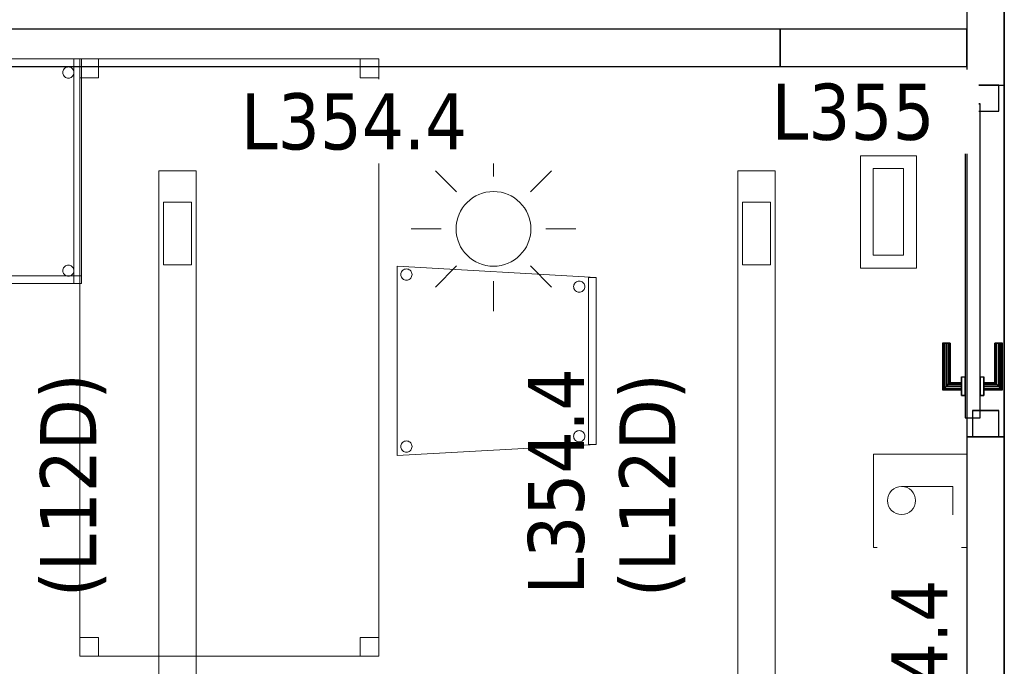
# Model space of a CAD drawing. Header units: metres. Extents: x 397.7 to 427.5, y 12.7 to 28.4.
# Tile 4 of 147: x 401.8 to 404.4, y 18.1 to 19.9. Entities that reach past the tile are written whole.
import ezdxf

# ---------------------------------------------------------------- set-up
doc = ezdxf.new("R2010")
doc.units = ezdxf.units.M
doc.layers.add('01_CARPINTERIA', color=5, linetype='Continuous', lineweight=25, true_color=0x0000ff)
for name, color, linetype, lineweight in [('02_MOBILIARIO', 7, 'Continuous', 18), ('A-DETL-____-MBND', 7, 'Continuous', 18), ('A-DETL-GENF-OTLN', 7, 'Continuous', 18), ('A-GENM-____-OTLN', 7, 'Continuous', 18), ('A-WALL-____-MCUT', 7, 'Continuous', 25), ('A-WALL-____-OTLN', 7, 'Continuous', 25), ('E-ELEC-FIXT-IDEN', 7, 'Continuous', 30), ('E-LITE-____-IDEN', 7, 'Continuous', 30), ('E-LITE-EQPM-IDEN', 7, 'Continuous', 30)]:
    doc.layers.add(name, color=color, linetype=linetype, lineweight=lineweight)
doc.styles.add('Tahoma_4', font='tahoma.ttf', dxfattribs={"height": 0.15})

# ---------------------------------------------------------------- blocks, each defined once
blk = doc.blocks.new('Family - Evans P3-156252-06_ENLLUMENAT_P3')
at = {"layer": 'A-WALL-____-MCUT', "color": 253, "true_color": 0xaaaaaa}
for p, q in [((4.2077, 0.1), (0.0198, 0.1)), ((4.2077, 0), (4.2077, 0.1)), ((0, 0), (4.2077, 0))]:
    blk.add_line(p, q, dxfattribs=at)
at = {"layer": 'A-WALL-____-OTLN', "color": 253, "true_color": 0xaaaaaa}
for p, q in [((4.2077, 0.1), (0.0198, 0.1)), ((4.2077, 0), (4.2077, 0.1)), ((0, 0), (4.2077, 0))]:
    blk.add_line(p, q, dxfattribs=at)
at = {"layer": 'A-WALL-____-OTLN', "color": 253, "lineweight": 18, "true_color": 0xaaaaaa}
blk.add_line((0, 0), (4.2077, 0), dxfattribs=at)
blk = doc.blocks.new('Family - Evans P3-156268-06_ENLLUMENAT_P3')
at = {"layer": 'A-WALL-____-MCUT', "color": 253, "true_color": 0xaaaaaa}
for p, q in [((0.5, 0.1), (0, 0.1)), ((0, 0.1), (0, 0)), ((0.5, 0), (0.5, 0.1)), ((0, 0), (0.5, 0))]:
    blk.add_line(p, q, dxfattribs=at)
at = {"layer": 'A-WALL-____-OTLN', "color": 253, "true_color": 0xaaaaaa}
for p, q in [((0.5, 0.1), (0, 0.1)), ((0, 0.1), (0, 0)), ((0.5, 0), (0.5, 0.1)), ((0, 0), (0.5, 0))]:
    blk.add_line(p, q, dxfattribs=at)
at = {"layer": 'A-WALL-____-OTLN', "color": 253, "lineweight": 18, "true_color": 0xaaaaaa}
blk.add_line((0, 0), (0.5, 0), dxfattribs=at)
blk = doc.blocks.new('Family - Taula 100X60_P3-156294-06_ENLLUMENAT_P3')
at = {"layer": 'A-DETL-____-MBND', "color": 253, "true_color": 0xaaaaaa}
for p, q in [((0, 0.62), (0.02, 0.62)), ((0.02, 0.62), (0, 0.62)), ((0, 0.02), (0, 0.62)), ((0, 0.62), (0, 0.02)), ((0, 0.62), (0, 0.02)), ((0, 0.02), (0, 0.62)), ((1, 0.62), (0, 0.62)), ((0, 0.62), (1, 0.62)), ((0, 0.62), (0.98, 0.62)), ((0, 0.6), (0, 0.62)), ((0, 0.6), (0, 0.62)), ((0.98, 0.62), (0, 0.62)), ((0, 0.04), (0, 0.62)), ((0, 0.62), (1, 0.62)), ((1, 0.62), (0, 0.62)), ((0, 0.62), (0, 0.04)), ((0, 0.62), (0, 0.02)), ((0, 0.02), (0, 0.62)), ((1, 0.62), (0, 0.62)), ((0, 0.62), (1, 0.62)), ((0.02, 0.62), (0.02, 0.02)), ((0.02, 0.02), (0.02, 0.62)), ((0.47, 0.62), (0.49, 0.62)), ((0.49, 0.62), (0.47, 0.62)), ((0.47, 0.02), (0.47, 0.62)), ((0.47, 0.62), (0.47, 0.02)), ((0.47, 0.62), (0.49, 0.62)), ((0.49, 0.62), (0.47, 0.62)), ((0.47, 0.04), (0.47, 0.62)), ((0.47, 0.62), (0.47, 0.04)), ((0.49, 0.62), (0.49, 0.02)), ((0.49, 0.02), (0.49, 0.62)), ((0.49, 0.62), (0.49, 0.04)), ((0.49, 0.04), (0.49, 0.62)), ((0.98, 0.62), (1, 0.62)), ((1, 0.62), (0.98, 0.62)), ((0.98, 0.02), (0.98, 0.62)), ((0.98, 0.62), (0.98, 0.02)), ((0.98, 0.62), (0.98, 0.6)), ((0.98, 0.6), (0.98, 0.62)), ((1, 0.02), (1, 0.62)), ((1, 0.62), (1, 0.02)), ((1, 0.62), (1, 0.02)), ((1, 0.02), (1, 0.62)), ((1, 0.62), (1, 0.04)), ((1, 0.04), (1, 0.62)), ((1, 0.02), (1, 0.62)), ((1, 0.62), (1, 0.02)), ((0.98, 0.6), (0, 0.6)), ((0, 0.6), (0.98, 0.6)), ((0.0204, 0.585), (0.0206, 0.5876)), ((0.0206, 0.5876), (0.0204, 0.585)), ((0.0206, 0.5824), (0.0204, 0.585)), ((0.0204, 0.585), (0.0206, 0.5824)), ((0.0206, 0.5876), (0.0213, 0.5901)), ((0.0213, 0.5901), (0.0206, 0.5876)), ((0.0213, 0.5799), (0.0206, 0.5824)), ((0.0206, 0.5824), (0.0213, 0.5799)), ((0.0213, 0.5901), (0.0224, 0.5925)), ((0.0224, 0.5925), (0.0213, 0.5901)), ((0.0224, 0.5776), (0.0213, 0.5799)), ((0.0213, 0.5799), (0.0224, 0.5776)), ((0.0224, 0.5925), (0.0238, 0.5946)), ((0.0238, 0.5946), (0.0224, 0.5925)), ((0.0238, 0.5946), (0.0257, 0.5965)), ((0.0257, 0.5965), (0.0238, 0.5946)), ((0.0257, 0.5965), (0.0278, 0.598)), ((0.0278, 0.598), (0.0257, 0.5965)), ((0.0278, 0.598), (0.0302, 0.5991)), ((0.0302, 0.5991), (0.0278, 0.598)), ((0.0302, 0.5991), (0.0327, 0.5997)), ((0.0327, 0.5997), (0.0302, 0.5991)), ((0.0327, 0.5997), (0.0353, 0.6)), ((0.0353, 0.6), (0.0327, 0.5997)), ((0.0353, 0.6), (0.0379, 0.5997)), ((0.0379, 0.5997), (0.0353, 0.6)), ((0.0379, 0.5997), (0.0404, 0.5991)), ((0.0404, 0.5991), (0.0379, 0.5997)), ((0.0404, 0.5991), (0.0428, 0.598)), ((0.0428, 0.598), (0.0404, 0.5991)), ((0.0428, 0.598), (0.0449, 0.5965)), ((0.0449, 0.5965), (0.0428, 0.598)), ((0.0449, 0.5965), (0.0467, 0.5946)), ((0.0467, 0.5946), (0.0449, 0.5965)), ((0.0467, 0.5946), (0.0482, 0.5925)), ((0.0482, 0.5925), (0.0467, 0.5946)), ((0.0482, 0.5925), (0.0493, 0.5901)), ((0.0493, 0.5901), (0.0482, 0.5925)), ((0.0493, 0.5799), (0.0482, 0.5776)), ((0.0482, 0.5776), (0.0493, 0.5799)), ((0.0493, 0.5901), (0.05, 0.5876)), ((0.05, 0.5876), (0.0493, 0.5901)), ((0.05, 0.5824), (0.0493, 0.5799)), ((0.0493, 0.5799), (0.05, 0.5824)), ((0.05, 0.5876), (0.0502, 0.585)), ((0.0502, 0.585), (0.05, 0.5876)), ((0.0502, 0.585), (0.05, 0.5824)), ((0.05, 0.5824), (0.0502, 0.585)), ((0.9501, 0.5838), (0.9503, 0.5864)), ((0.9503, 0.5864), (0.9501, 0.5838)), ((0.9503, 0.5812), (0.9501, 0.5838)), ((0.9501, 0.5838), (0.9503, 0.5812)), ((0.9503, 0.5864), (0.951, 0.5889)), ((0.951, 0.5889), (0.9503, 0.5864)), ((0.951, 0.5787), (0.9503, 0.5812)), ((0.9503, 0.5812), (0.951, 0.5787)), ((0.951, 0.5889), (0.9521, 0.5913)), ((0.9521, 0.5913), (0.951, 0.5889)), ((0.9521, 0.5913), (0.9536, 0.5934)), ((0.9536, 0.5934), (0.9521, 0.5913)), ((0.9536, 0.5934), (0.9554, 0.5953)), ((0.9554, 0.5953), (0.9536, 0.5934)), ((0.9554, 0.5953), (0.9575, 0.5968)), ((0.9575, 0.5968), (0.9554, 0.5953)), ((0.9575, 0.5968), (0.9599, 0.5979)), ((0.9599, 0.5979), (0.9575, 0.5968)), ((0.9599, 0.5979), (0.9624, 0.5985)), ((0.9624, 0.5985), (0.9599, 0.5979)), ((0.9624, 0.5985), (0.965, 0.5988)), ((0.965, 0.5988), (0.9624, 0.5985)), ((0.965, 0.5988), (0.9676, 0.5985)), ((0.9676, 0.5985), (0.965, 0.5988)), ((0.9676, 0.5985), (0.9701, 0.5979)), ((0.9701, 0.5979), (0.9676, 0.5985)), ((0.9701, 0.5979), (0.9725, 0.5968)), ((0.9725, 0.5968), (0.9701, 0.5979)), ((0.9725, 0.5968), (0.9746, 0.5953)), ((0.9746, 0.5953), (0.9725, 0.5968)), ((0.9746, 0.5953), (0.9764, 0.5934)), ((0.9764, 0.5934), (0.9746, 0.5953)), ((0.9764, 0.5934), (0.9779, 0.5913)), ((0.9779, 0.5913), (0.9764, 0.5934)), ((0.9779, 0.5913), (0.979, 0.5889)), ((0.979, 0.5889), (0.9779, 0.5913)), ((0.979, 0.5889), (0.9797, 0.5864)), ((0.9797, 0.5864), (0.979, 0.5889)), ((0.9797, 0.5812), (0.979, 0.5787)), ((0.979, 0.5787), (0.9797, 0.5812)), ((0.9797, 0.5864), (0.9799, 0.5838)), ((0.9799, 0.5838), (0.9797, 0.5864)), ((0.9799, 0.5838), (0.9797, 0.5812)), ((0.9797, 0.5812), (0.9799, 0.5838)), ((0.0238, 0.5754), (0.0224, 0.5776)), ((0.0224, 0.5776), (0.0238, 0.5754)), ((0.0257, 0.5736), (0.0238, 0.5754)), ((0.0238, 0.5754), (0.0257, 0.5736)), ((0.0278, 0.5721), (0.0257, 0.5736)), ((0.0257, 0.5736), (0.0278, 0.5721)), ((0.0302, 0.571), (0.0278, 0.5721)), ((0.0278, 0.5721), (0.0302, 0.571)), ((0.0327, 0.5703), (0.0302, 0.571)), ((0.0302, 0.571), (0.0327, 0.5703)), ((0.0353, 0.5701), (0.0327, 0.5703)), ((0.0327, 0.5703), (0.0353, 0.5701)), ((0.0379, 0.5703), (0.0353, 0.5701)), ((0.0353, 0.5701), (0.0379, 0.5703)), ((0.0404, 0.571), (0.0379, 0.5703)), ((0.0379, 0.5703), (0.0404, 0.571)), ((0.0428, 0.5721), (0.0404, 0.571)), ((0.0404, 0.571), (0.0428, 0.5721)), ((0.0449, 0.5736), (0.0428, 0.5721)), ((0.0428, 0.5721), (0.0449, 0.5736)), ((0.0467, 0.5754), (0.0449, 0.5736)), ((0.0449, 0.5736), (0.0467, 0.5754)), ((0.0482, 0.5776), (0.0467, 0.5754)), ((0.0467, 0.5754), (0.0482, 0.5776)), ((0.9521, 0.5764), (0.951, 0.5787)), ((0.951, 0.5787), (0.9521, 0.5764)), ((0.9536, 0.5742), (0.9521, 0.5764)), ((0.9521, 0.5764), (0.9536, 0.5742)), ((0.9554, 0.5724), (0.9536, 0.5742)), ((0.9536, 0.5742), (0.9554, 0.5724)), ((0.9575, 0.5709), (0.9554, 0.5724)), ((0.9554, 0.5724), (0.9575, 0.5709)), ((0.9599, 0.5698), (0.9575, 0.5709)), ((0.9575, 0.5709), (0.9599, 0.5698)), ((0.9624, 0.5691), (0.9599, 0.5698)), ((0.9599, 0.5698), (0.9624, 0.5691)), ((0.965, 0.5689), (0.9624, 0.5691)), ((0.9624, 0.5691), (0.965, 0.5689)), ((0.9676, 0.5691), (0.965, 0.5689)), ((0.965, 0.5689), (0.9676, 0.5691)), ((0.9701, 0.5698), (0.9676, 0.5691)), ((0.9676, 0.5691), (0.9701, 0.5698)), ((0.9725, 0.5709), (0.9701, 0.5698)), ((0.9701, 0.5698), (0.9725, 0.5709)), ((0.9746, 0.5724), (0.9725, 0.5709)), ((0.9725, 0.5709), (0.9746, 0.5724)), ((0.9764, 0.5742), (0.9746, 0.5724)), ((0.9746, 0.5724), (0.9764, 0.5742)), ((0.9779, 0.5764), (0.9764, 0.5742)), ((0.9764, 0.5742), (0.9779, 0.5764)), ((0.979, 0.5787), (0.9779, 0.5764)), ((0.9779, 0.5764), (0.979, 0.5787)), ((0.02, 0.055), (0.0202, 0.0576)), ((0.0202, 0.0576), (0.02, 0.055)), ((0.0202, 0.0524), (0.02, 0.055)), ((0.02, 0.055), (0.0202, 0.0524)), ((0.0202, 0.0576), (0.0209, 0.0601)), ((0.0209, 0.0601), (0.0202, 0.0576)), ((0.0209, 0.0601), (0.022, 0.0625)), ((0.022, 0.0625), (0.0209, 0.0601)), ((0.022, 0.0625), (0.0235, 0.0646)), ((0.0235, 0.0646), (0.022, 0.0625)), ((0.0235, 0.0646), (0.0254, 0.0664)), ((0.0254, 0.0664), (0.0235, 0.0646)), ((0.0254, 0.0664), (0.0275, 0.0679)), ((0.0275, 0.0679), (0.0254, 0.0664)), ((0.0275, 0.0679), (0.0298, 0.069)), ((0.0298, 0.069), (0.0275, 0.0679)), ((0.0298, 0.069), (0.0324, 0.0697)), ((0.0324, 0.0697), (0.0298, 0.069)), ((0.0324, 0.0697), (0.035, 0.0699)), ((0.035, 0.0699), (0.0324, 0.0697)), ((0.035, 0.0699), (0.0375, 0.0697)), ((0.0375, 0.0697), (0.035, 0.0699)), ((0.0375, 0.0697), (0.0401, 0.069)), ((0.0401, 0.069), (0.0375, 0.0697)), ((0.0401, 0.069), (0.0424, 0.0679)), ((0.0424, 0.0679), (0.0401, 0.069)), ((0.0424, 0.0679), (0.0446, 0.0664)), ((0.0446, 0.0664), (0.0424, 0.0679)), ((0.0446, 0.0664), (0.0464, 0.0646)), ((0.0464, 0.0646), (0.0446, 0.0664)), ((0.0464, 0.0646), (0.0479, 0.0625)), ((0.0479, 0.0625), (0.0464, 0.0646)), ((0.0479, 0.0625), (0.049, 0.0601)), ((0.049, 0.0601), (0.0479, 0.0625)), ((0.049, 0.0601), (0.0497, 0.0576)), ((0.0497, 0.0576), (0.049, 0.0601)), ((0.0497, 0.0576), (0.0499, 0.055)), ((0.0499, 0.055), (0.0497, 0.0576)), ((0.0499, 0.055), (0.0497, 0.0524)), ((0.0497, 0.0524), (0.0499, 0.055)), ((0.9501, 0.0538), (0.9503, 0.0564)), ((0.9503, 0.0564), (0.9501, 0.0538)), ((0.9503, 0.0512), (0.9501, 0.0538)), ((0.9501, 0.0538), (0.9503, 0.0512)), ((0.9503, 0.0564), (0.951, 0.0589)), ((0.951, 0.0589), (0.9503, 0.0564)), ((0.951, 0.0589), (0.9521, 0.0613)), ((0.9521, 0.0613), (0.951, 0.0589)), ((0.9521, 0.0613), (0.9536, 0.0634)), ((0.9536, 0.0634), (0.9521, 0.0613)), ((0.9536, 0.0634), (0.9554, 0.0653)), ((0.9554, 0.0653), (0.9536, 0.0634)), ((0.9554, 0.0653), (0.9575, 0.0668)), ((0.9575, 0.0668), (0.9554, 0.0653)), ((0.9575, 0.0668), (0.9599, 0.0679)), ((0.9599, 0.0679), (0.9575, 0.0668)), ((0.9599, 0.0679), (0.9624, 0.0685)), ((0.9624, 0.0685), (0.9599, 0.0679)), ((0.9624, 0.0685), (0.965, 0.0688)), ((0.965, 0.0688), (0.9624, 0.0685)), ((0.965, 0.0688), (0.9676, 0.0685)), ((0.9676, 0.0685), (0.965, 0.0688)), ((0.9676, 0.0685), (0.9701, 0.0679)), ((0.9701, 0.0679), (0.9676, 0.0685)), ((0.9701, 0.0679), (0.9725, 0.0668)), ((0.9725, 0.0668), (0.9701, 0.0679)), ((0.9725, 0.0668), (0.9746, 0.0653)), ((0.9746, 0.0653), (0.9725, 0.0668)), ((0.9746, 0.0653), (0.9764, 0.0634)), ((0.9764, 0.0634), (0.9746, 0.0653)), ((0.9764, 0.0634), (0.9779, 0.0613)), ((0.9779, 0.0613), (0.9764, 0.0634)), ((0.9779, 0.0613), (0.979, 0.0589)), ((0.979, 0.0589), (0.9779, 0.0613)), ((0.979, 0.0589), (0.9797, 0.0564)), ((0.9797, 0.0564), (0.979, 0.0589)), ((0.9797, 0.0564), (0.9799, 0.0538)), ((0.9799, 0.0538), (0.9797, 0.0564)), ((0.9799, 0.0538), (0.9797, 0.0512)), ((0.9797, 0.0512), (0.9799, 0.0538)), ((0, 0.04), (0.49, 0.04)), ((0, 0.02), (0, 0.04)), ((0, 0.02), (0, 0.04)), ((0.49, 0.04), (0, 0.04)), ((1, 0.04), (0, 0.04)), ((0, 0.04), (1, 0.04)), ((0.0209, 0.0499), (0.0202, 0.0524)), ((0.0202, 0.0524), (0.0209, 0.0499)), ((0.022, 0.0475), (0.0209, 0.0499)), ((0.0209, 0.0499), (0.022, 0.0475)), ((0.0235, 0.0454), (0.022, 0.0475)), ((0.022, 0.0475), (0.0235, 0.0454)), ((0.0254, 0.0436), (0.0235, 0.0454)), ((0.0235, 0.0454), (0.0254, 0.0436)), ((0.0275, 0.0421), (0.0254, 0.0436)), ((0.0254, 0.0436), (0.0275, 0.0421)), ((0.0298, 0.041), (0.0275, 0.0421)), ((0.0275, 0.0421), (0.0298, 0.041)), ((0.0324, 0.0403), (0.0298, 0.041)), ((0.0298, 0.041), (0.0324, 0.0403)), ((0.035, 0.0401), (0.0324, 0.0403)), ((0.0324, 0.0403), (0.035, 0.0401)), ((0.0375, 0.0403), (0.035, 0.0401)), ((0.035, 0.0401), (0.0375, 0.0403)), ((0.0401, 0.041), (0.0375, 0.0403)), ((0.0375, 0.0403), (0.0401, 0.041)), ((0.0424, 0.0421), (0.0401, 0.041)), ((0.0401, 0.041), (0.0424, 0.0421)), ((0.0446, 0.0436), (0.0424, 0.0421)), ((0.0424, 0.0421), (0.0446, 0.0436)), ((0.0464, 0.0454), (0.0446, 0.0436)), ((0.0446, 0.0436), (0.0464, 0.0454)), ((0.0479, 0.0475), (0.0464, 0.0454)), ((0.0464, 0.0454), (0.0479, 0.0475)), ((0.049, 0.0499), (0.0479, 0.0475)), ((0.0479, 0.0475), (0.049, 0.0499)), ((0.0497, 0.0524), (0.049, 0.0499)), ((0.049, 0.0499), (0.0497, 0.0524)), ((0.49, 0.04), (0.47, 0.04)), ((0.49, 0.04), (0.47, 0.04)), ((0.49, 0.04), (0.49, 0.02)), ((0.49, 0.02), (0.49, 0.04)), ((0.951, 0.0487), (0.9503, 0.0512)), ((0.9503, 0.0512), (0.951, 0.0487)), ((0.9521, 0.0464), (0.951, 0.0487)), ((0.951, 0.0487), (0.9521, 0.0464)), ((0.9536, 0.0442), (0.9521, 0.0464)), ((0.9521, 0.0464), (0.9536, 0.0442)), ((0.9554, 0.0424), (0.9536, 0.0442)), ((0.9536, 0.0442), (0.9554, 0.0424)), ((0.9575, 0.0409), (0.9554, 0.0424)), ((0.9554, 0.0424), (0.9575, 0.0409)), ((0.9599, 0.0398), (0.9575, 0.0409)), ((0.9575, 0.0409), (0.9599, 0.0398)), ((0.9624, 0.0391), (0.9599, 0.0398)), ((0.9599, 0.0398), (0.9624, 0.0391)), ((0.965, 0.0389), (0.9624, 0.0391)), ((0.9624, 0.0391), (0.965, 0.0389)), ((0.9676, 0.0391), (0.965, 0.0389)), ((0.965, 0.0389), (0.9676, 0.0391)), ((0.9701, 0.0398), (0.9676, 0.0391)), ((0.9676, 0.0391), (0.9701, 0.0398)), ((0.9725, 0.0409), (0.9701, 0.0398)), ((0.9701, 0.0398), (0.9725, 0.0409)), ((0.9746, 0.0424), (0.9725, 0.0409)), ((0.9725, 0.0409), (0.9746, 0.0424)), ((0.9764, 0.0442), (0.9746, 0.0424)), ((0.9746, 0.0424), (0.9764, 0.0442)), ((0.9779, 0.0464), (0.9764, 0.0442)), ((0.9764, 0.0442), (0.9779, 0.0464)), ((0.979, 0.0487), (0.9779, 0.0464)), ((0.9779, 0.0464), (0.979, 0.0487)), ((0.9797, 0.0512), (0.979, 0.0487)), ((0.979, 0.0487), (0.9797, 0.0512)), ((0.02, 0.02), (0, 0.02)), ((0.02, 0.02), (0, 0.02)), ((0, 0.02), (1, 0.02)), ((1, 0.02), (0, 0.02)), ((0.49, 0.02), (0, 0.02)), ((0, 0.02), (0.49, 0.02)), ((0, 0.02), (1, 0.02)), ((1, 0.02), (0, 0.02)), ((0.3744, 0), (0.3744, 0.02)), ((0.3744, 0.02), (0.3944, 0.02)), ((0.3944, 0.02), (0.3744, 0.02)), ((0.3744, 0.02), (0.3744, 0)), ((0.3944, 0), (0.3744, 0)), ((0.3744, 0), (0.3944, 0)), ((0.3944, 0.02), (0.3944, 0)), ((0.3944, 0), (0.3944, 0.02)), ((0.49, 0.02), (0.47, 0.02)), ((0.49, 0.02), (0.47, 0.02)), ((1, 0.02), (0.98, 0.02)), ((1, 0.02), (0.98, 0.02))]:
    blk.add_line(p, q, dxfattribs=at)
blk = doc.blocks.new('Family - Mampara P3-156372-06_ENLLUMENAT_P3')
at = {"layer": 'A-WALL-____-MCUT', "color": 253, "true_color": 0xaaaaaa}
for p, q in [((3.7285, 0.1), (3.5285, 0.1)), ((3.7285, 0), (3.7285, 0.1)), ((4.6685, 0.1), (4.6685, 0)), ((6.1554, 0.1), (4.6685, 0.1)), ((3.5285, 0), (3.7285, 0)), ((4.6685, 0), (6.1554, 0))]:
    blk.add_line(p, q, dxfattribs=at)
at = {"layer": 'A-WALL-____-OTLN', "color": 253, "true_color": 0xaaaaaa}
for p, q in [((0.8932, 0.1), (6.1554, 0.1)), ((3.7285, 0), (3.7285, 0.1)), ((4.6685, 0.1), (3.7285, 0.1)), ((4.6685, 0), (4.6685, 0.1)), ((0.8932, 0), (6.1554, 0)), ((3.7285, 0), (4.6685, 0))]:
    blk.add_line(p, q, dxfattribs=at)
at = {"layer": 'A-WALL-____-OTLN', "color": 253, "lineweight": 18, "true_color": 0xaaaaaa}
blk.add_line((0, 0), (6.1554, 0), dxfattribs=at)
blk = doc.blocks.new('Family - Vano porta P3-156376-06_ENLLUMENAT_P3')
at = {"layer": 'A-GENM-____-OTLN', "color": 253, "true_color": 0xaaaaaa}
for p, q in [((404.417, 19.6932), (404.317, 19.6932)), ((404.317, 19.6932), (404.317, 18.7532)), ((404.417, 19.6932), (404.317, 19.6932)), ((404.317, 18.7532), (404.317, 19.6932)), ((404.417, 18.7532), (404.417, 19.6932)), ((404.417, 19.6932), (404.417, 18.7532)), ((404.317, 18.7532), (404.417, 18.7532)), ((404.417, 18.7532), (404.317, 18.7532))]:
    blk.add_line(p, q, dxfattribs=at)
blk = doc.blocks.new('Family - Cadira confident_P3-156411-06_ENLLUMENAT_P3')
at = {"layer": 'A-DETL-____-MBND', "color": 253, "true_color": 0xaaaaaa}
for p, q in [((0, 0.5065), (0.5326, 0.4765)), ((0, 0), (0, 0.5065)), ((0.5326, 0.4765), (0, 0.5065)), ((0, 0.5065), (0, 0)), ((0.0102, 0.4842), (0.0104, 0.4868)), ((0.0104, 0.4868), (0.0102, 0.4842)), ((0.0104, 0.4816), (0.0102, 0.4842)), ((0.0102, 0.4842), (0.0104, 0.4816)), ((0.0104, 0.4868), (0.0111, 0.4893)), ((0.0111, 0.4893), (0.0104, 0.4868)), ((0.0111, 0.4791), (0.0104, 0.4816)), ((0.0104, 0.4816), (0.0111, 0.4791)), ((0.0111, 0.4893), (0.0122, 0.4917)), ((0.0122, 0.4917), (0.0111, 0.4893)), ((0.0122, 0.4768), (0.0111, 0.4791)), ((0.0111, 0.4791), (0.0122, 0.4768)), ((0.0122, 0.4917), (0.0137, 0.4938)), ((0.0137, 0.4938), (0.0122, 0.4917)), ((0.0136, 0.4746), (0.0122, 0.4768)), ((0.0122, 0.4768), (0.0136, 0.4746)), ((0.0155, 0.4728), (0.0136, 0.4746)), ((0.0136, 0.4746), (0.0155, 0.4728)), ((0.0137, 0.4938), (0.0155, 0.4957)), ((0.0155, 0.4957), (0.0137, 0.4938)), ((0.0155, 0.4957), (0.0176, 0.4972)), ((0.0176, 0.4972), (0.0155, 0.4957)), ((0.0176, 0.4972), (0.02, 0.4983)), ((0.02, 0.4983), (0.0176, 0.4972)), ((0.02, 0.4983), (0.0225, 0.4989)), ((0.0225, 0.4989), (0.02, 0.4983)), ((0.0225, 0.4989), (0.0251, 0.4992)), ((0.0251, 0.4992), (0.0225, 0.4989)), ((0.0251, 0.4992), (0.0277, 0.4989)), ((0.0277, 0.4989), (0.0251, 0.4992)), ((0.0277, 0.4989), (0.0302, 0.4983)), ((0.0302, 0.4983), (0.0277, 0.4989)), ((0.0302, 0.4983), (0.0326, 0.4972)), ((0.0326, 0.4972), (0.0302, 0.4983)), ((0.0326, 0.4972), (0.0347, 0.4957)), ((0.0347, 0.4957), (0.0326, 0.4972)), ((0.0347, 0.4957), (0.0365, 0.4938)), ((0.0365, 0.4938), (0.0347, 0.4957)), ((0.0365, 0.4746), (0.0347, 0.4728)), ((0.0347, 0.4728), (0.0365, 0.4746)), ((0.0365, 0.4938), (0.038, 0.4917)), ((0.038, 0.4917), (0.0365, 0.4938)), ((0.038, 0.4767), (0.0365, 0.4746)), ((0.0365, 0.4746), (0.038, 0.4767)), ((0.038, 0.4917), (0.0391, 0.4893)), ((0.0391, 0.4893), (0.038, 0.4917)), ((0.0391, 0.4791), (0.038, 0.4767)), ((0.038, 0.4767), (0.0391, 0.4791)), ((0.0391, 0.4893), (0.0398, 0.4868)), ((0.0398, 0.4868), (0.0391, 0.4893)), ((0.0398, 0.4816), (0.0391, 0.4791)), ((0.0391, 0.4791), (0.0398, 0.4816)), ((0.0398, 0.4868), (0.04, 0.4842)), ((0.04, 0.4842), (0.0398, 0.4868)), ((0.04, 0.4842), (0.0398, 0.4816)), ((0.0398, 0.4816), (0.04, 0.4842)), ((0.5126, 0.03), (0.5126, 0.4765)), ((0.5126, 0.4765), (0.5326, 0.4765)), ((0.5126, 0.4765), (0.5126, 0.03)), ((0.5326, 0.4765), (0.5126, 0.4765)), ((0.5326, 0.4765), (0.5326, 0.03)), ((0.5326, 0.03), (0.5326, 0.4765)), ((0.5326, 0.4765), (0.5326, 0.03)), ((0.5326, 0.03), (0.5326, 0.4765)), ((0.0176, 0.4713), (0.0155, 0.4728)), ((0.0155, 0.4728), (0.0176, 0.4713)), ((0.02, 0.4702), (0.0176, 0.4713)), ((0.0176, 0.4713), (0.02, 0.4702)), ((0.0225, 0.4695), (0.02, 0.4702)), ((0.02, 0.4702), (0.0225, 0.4695)), ((0.0251, 0.4693), (0.0225, 0.4695)), ((0.0225, 0.4695), (0.0251, 0.4693)), ((0.0277, 0.4695), (0.0251, 0.4693)), ((0.0251, 0.4693), (0.0277, 0.4695)), ((0.0302, 0.4702), (0.0277, 0.4695)), ((0.0277, 0.4695), (0.0302, 0.4702)), ((0.0326, 0.4713), (0.0302, 0.4702)), ((0.0302, 0.4702), (0.0326, 0.4713)), ((0.0347, 0.4728), (0.0326, 0.4713)), ((0.0326, 0.4713), (0.0347, 0.4728)), ((0.4726, 0.4519), (0.4728, 0.4545)), ((0.4728, 0.4545), (0.4726, 0.4519)), ((0.4728, 0.4493), (0.4726, 0.4519)), ((0.4726, 0.4519), (0.4728, 0.4493)), ((0.4728, 0.4545), (0.4735, 0.457)), ((0.4735, 0.457), (0.4728, 0.4545)), ((0.4735, 0.4468), (0.4728, 0.4493)), ((0.4728, 0.4493), (0.4735, 0.4468)), ((0.4735, 0.457), (0.4746, 0.4593)), ((0.4746, 0.4593), (0.4735, 0.457)), ((0.4746, 0.4593), (0.4761, 0.4615)), ((0.4761, 0.4615), (0.4746, 0.4593)), ((0.4761, 0.4615), (0.4779, 0.4633)), ((0.4779, 0.4633), (0.4761, 0.4615)), ((0.4779, 0.4633), (0.48, 0.4648)), ((0.48, 0.4648), (0.4779, 0.4633)), ((0.48, 0.4648), (0.4824, 0.4659)), ((0.4824, 0.4659), (0.48, 0.4648)), ((0.4824, 0.4659), (0.4849, 0.4666)), ((0.4849, 0.4666), (0.4824, 0.4659)), ((0.4849, 0.4666), (0.4875, 0.4668)), ((0.4875, 0.4668), (0.4849, 0.4666)), ((0.4875, 0.4668), (0.4901, 0.4666)), ((0.4901, 0.4666), (0.4875, 0.4668)), ((0.4901, 0.4666), (0.4926, 0.4659)), ((0.4926, 0.4659), (0.4901, 0.4666)), ((0.4926, 0.4659), (0.495, 0.4648)), ((0.495, 0.4648), (0.4926, 0.4659)), ((0.495, 0.4648), (0.4971, 0.4633)), ((0.4971, 0.4633), (0.495, 0.4648)), ((0.4971, 0.4633), (0.499, 0.4615)), ((0.499, 0.4615), (0.4971, 0.4633)), ((0.499, 0.4615), (0.5004, 0.4593)), ((0.5004, 0.4593), (0.499, 0.4615)), ((0.5004, 0.4593), (0.5015, 0.457)), ((0.5015, 0.457), (0.5004, 0.4593)), ((0.5015, 0.457), (0.5022, 0.4544)), ((0.5022, 0.4544), (0.5015, 0.457)), ((0.5022, 0.4493), (0.5015, 0.4467)), ((0.5015, 0.4467), (0.5022, 0.4493)), ((0.5022, 0.4544), (0.5024, 0.4519)), ((0.5024, 0.4519), (0.5022, 0.4544)), ((0.5024, 0.4519), (0.5022, 0.4493)), ((0.5022, 0.4493), (0.5024, 0.4519)), ((0.4746, 0.4444), (0.4735, 0.4468)), ((0.4735, 0.4468), (0.4746, 0.4444)), ((0.4761, 0.4423), (0.4746, 0.4444)), ((0.4746, 0.4444), (0.4761, 0.4423)), ((0.4779, 0.4404), (0.4761, 0.4423)), ((0.4761, 0.4423), (0.4779, 0.4404)), ((0.48, 0.4389), (0.4779, 0.4404)), ((0.4779, 0.4404), (0.48, 0.4389)), ((0.4824, 0.4378), (0.48, 0.4389)), ((0.48, 0.4389), (0.4824, 0.4378)), ((0.4849, 0.4372), (0.4824, 0.4378)), ((0.4824, 0.4378), (0.4849, 0.4372)), ((0.4875, 0.4369), (0.4849, 0.4372)), ((0.4849, 0.4372), (0.4875, 0.4369)), ((0.4901, 0.4372), (0.4875, 0.4369)), ((0.4875, 0.4369), (0.4901, 0.4372)), ((0.4926, 0.4378), (0.4901, 0.4372)), ((0.4901, 0.4372), (0.4926, 0.4378)), ((0.495, 0.4389), (0.4926, 0.4378)), ((0.4926, 0.4378), (0.495, 0.4389)), ((0.4971, 0.4404), (0.495, 0.4389)), ((0.495, 0.4389), (0.4971, 0.4404)), ((0.4989, 0.4423), (0.4971, 0.4404)), ((0.4971, 0.4404), (0.4989, 0.4423)), ((0.5004, 0.4444), (0.4989, 0.4423)), ((0.4989, 0.4423), (0.5004, 0.4444)), ((0.5015, 0.4467), (0.5004, 0.4444)), ((0.5004, 0.4444), (0.5015, 0.4467)), ((0.4726, 0.0519), (0.4728, 0.0545)), ((0.4728, 0.0545), (0.4726, 0.0519)), ((0.4728, 0.0545), (0.4735, 0.057)), ((0.4735, 0.057), (0.4728, 0.0545)), ((0.4735, 0.057), (0.4746, 0.0593)), ((0.4746, 0.0593), (0.4735, 0.057)), ((0.4746, 0.0593), (0.4761, 0.0615)), ((0.4761, 0.0615), (0.4746, 0.0593)), ((0.4761, 0.0615), (0.4779, 0.0633)), ((0.4779, 0.0633), (0.4761, 0.0615)), ((0.4779, 0.0633), (0.48, 0.0648)), ((0.48, 0.0648), (0.4779, 0.0633)), ((0.48, 0.0648), (0.4824, 0.0659)), ((0.4824, 0.0659), (0.48, 0.0648)), ((0.4824, 0.0659), (0.4849, 0.0666)), ((0.4849, 0.0666), (0.4824, 0.0659)), ((0.4849, 0.0666), (0.4875, 0.0668)), ((0.4875, 0.0668), (0.4849, 0.0666)), ((0.4875, 0.0668), (0.4901, 0.0666)), ((0.4901, 0.0666), (0.4875, 0.0668)), ((0.4901, 0.0666), (0.4926, 0.0659)), ((0.4926, 0.0659), (0.4901, 0.0666)), ((0.4926, 0.0659), (0.495, 0.0648)), ((0.495, 0.0648), (0.4926, 0.0659)), ((0.495, 0.0648), (0.4971, 0.0633)), ((0.4971, 0.0633), (0.495, 0.0648)), ((0.4971, 0.0633), (0.499, 0.0615)), ((0.499, 0.0615), (0.4971, 0.0633)), ((0.499, 0.0615), (0.5004, 0.0593)), ((0.5004, 0.0593), (0.499, 0.0615)), ((0.5004, 0.0593), (0.5015, 0.057)), ((0.5015, 0.057), (0.5004, 0.0593)), ((0.5015, 0.057), (0.5022, 0.0544)), ((0.5022, 0.0544), (0.5015, 0.057)), ((0.5022, 0.0544), (0.5024, 0.0519)), ((0.5024, 0.0519), (0.5022, 0.0544)), ((0.5326, 0.03), (0, 0)), ((0, 0), (0.5326, 0.03)), ((0.0102, 0.0242), (0.0104, 0.0268)), ((0.0104, 0.0268), (0.0102, 0.0242)), ((0.0104, 0.0268), (0.0111, 0.0293)), ((0.0111, 0.0293), (0.0104, 0.0268)), ((0.0111, 0.0293), (0.0122, 0.0317)), ((0.0122, 0.0317), (0.0111, 0.0293)), ((0.0122, 0.0317), (0.0137, 0.0338)), ((0.0137, 0.0338), (0.0122, 0.0317)), ((0.0137, 0.0338), (0.0155, 0.0357)), ((0.0155, 0.0357), (0.0137, 0.0338)), ((0.0155, 0.0357), (0.0176, 0.0372)), ((0.0176, 0.0372), (0.0155, 0.0357)), ((0.0176, 0.0372), (0.02, 0.0383)), ((0.02, 0.0383), (0.0176, 0.0372)), ((0.02, 0.0383), (0.0225, 0.0389)), ((0.0225, 0.0389), (0.02, 0.0383)), ((0.0225, 0.0389), (0.0251, 0.0392)), ((0.0251, 0.0392), (0.0225, 0.0389)), ((0.0251, 0.0392), (0.0277, 0.0389)), ((0.0277, 0.0389), (0.0251, 0.0392)), ((0.0277, 0.0389), (0.0302, 0.0383)), ((0.0302, 0.0383), (0.0277, 0.0389)), ((0.0302, 0.0383), (0.0326, 0.0372)), ((0.0326, 0.0372), (0.0302, 0.0383)), ((0.0326, 0.0372), (0.0347, 0.0357)), ((0.0347, 0.0357), (0.0326, 0.0372)), ((0.0347, 0.0357), (0.0365, 0.0338)), ((0.0365, 0.0338), (0.0347, 0.0357)), ((0.0365, 0.0338), (0.038, 0.0317)), ((0.038, 0.0317), (0.0365, 0.0338)), ((0.038, 0.0317), (0.0391, 0.0293)), ((0.0391, 0.0293), (0.038, 0.0317)), ((0.0391, 0.0293), (0.0398, 0.0268)), ((0.0398, 0.0268), (0.0391, 0.0293)), ((0.0398, 0.0268), (0.04, 0.0242)), ((0.04, 0.0242), (0.0398, 0.0268)), ((0.4728, 0.0493), (0.4726, 0.0519)), ((0.4726, 0.0519), (0.4728, 0.0493)), ((0.4735, 0.0468), (0.4728, 0.0493)), ((0.4728, 0.0493), (0.4735, 0.0468)), ((0.4746, 0.0444), (0.4735, 0.0468)), ((0.4735, 0.0468), (0.4746, 0.0444)), ((0.4761, 0.0423), (0.4746, 0.0444)), ((0.4746, 0.0444), (0.4761, 0.0423)), ((0.4779, 0.0404), (0.4761, 0.0423)), ((0.4761, 0.0423), (0.4779, 0.0404)), ((0.48, 0.0389), (0.4779, 0.0404)), ((0.4779, 0.0404), (0.48, 0.0389)), ((0.4824, 0.0378), (0.48, 0.0389)), ((0.48, 0.0389), (0.4824, 0.0378)), ((0.4849, 0.0372), (0.4824, 0.0378)), ((0.4824, 0.0378), (0.4849, 0.0372)), ((0.4875, 0.0369), (0.4849, 0.0372)), ((0.4849, 0.0372), (0.4875, 0.0369)), ((0.4901, 0.0372), (0.4875, 0.0369)), ((0.4875, 0.0369), (0.4901, 0.0372)), ((0.4926, 0.0378), (0.4901, 0.0372)), ((0.4901, 0.0372), (0.4926, 0.0378)), ((0.495, 0.0389), (0.4926, 0.0378)), ((0.4926, 0.0378), (0.495, 0.0389)), ((0.4971, 0.0404), (0.495, 0.0389)), ((0.495, 0.0389), (0.4971, 0.0404)), ((0.4989, 0.0423), (0.4971, 0.0404)), ((0.4971, 0.0404), (0.4989, 0.0423)), ((0.5004, 0.0444), (0.4989, 0.0423)), ((0.4989, 0.0423), (0.5004, 0.0444)), ((0.5015, 0.0467), (0.5004, 0.0444)), ((0.5004, 0.0444), (0.5015, 0.0467)), ((0.5022, 0.0493), (0.5015, 0.0467)), ((0.5015, 0.0467), (0.5022, 0.0493)), ((0.5024, 0.0519), (0.5022, 0.0493)), ((0.5022, 0.0493), (0.5024, 0.0519)), ((0.5326, 0.03), (0.5126, 0.03)), ((0.5126, 0.03), (0.5326, 0.03)), ((0.0104, 0.0216), (0.0102, 0.0242)), ((0.0102, 0.0242), (0.0104, 0.0216)), ((0.0111, 0.0191), (0.0104, 0.0216)), ((0.0104, 0.0216), (0.0111, 0.0191)), ((0.0122, 0.0168), (0.0111, 0.0191)), ((0.0111, 0.0191), (0.0122, 0.0168)), ((0.0136, 0.0146), (0.0122, 0.0168)), ((0.0122, 0.0168), (0.0136, 0.0146)), ((0.0155, 0.0128), (0.0136, 0.0146)), ((0.0136, 0.0146), (0.0155, 0.0128)), ((0.0176, 0.0113), (0.0155, 0.0128)), ((0.0155, 0.0128), (0.0176, 0.0113)), ((0.02, 0.0102), (0.0176, 0.0113)), ((0.0176, 0.0113), (0.02, 0.0102)), ((0.0225, 0.0095), (0.02, 0.0102)), ((0.02, 0.0102), (0.0225, 0.0095)), ((0.0251, 0.0093), (0.0225, 0.0095)), ((0.0225, 0.0095), (0.0251, 0.0093)), ((0.0277, 0.0095), (0.0251, 0.0093)), ((0.0251, 0.0093), (0.0277, 0.0095)), ((0.0302, 0.0102), (0.0277, 0.0095)), ((0.0277, 0.0095), (0.0302, 0.0102)), ((0.0326, 0.0113), (0.0302, 0.0102)), ((0.0302, 0.0102), (0.0326, 0.0113)), ((0.0347, 0.0128), (0.0326, 0.0113)), ((0.0326, 0.0113), (0.0347, 0.0128)), ((0.0365, 0.0146), (0.0347, 0.0128)), ((0.0347, 0.0128), (0.0365, 0.0146)), ((0.038, 0.0167), (0.0365, 0.0146)), ((0.0365, 0.0146), (0.038, 0.0167)), ((0.0391, 0.0191), (0.038, 0.0167)), ((0.038, 0.0167), (0.0391, 0.0191)), ((0.0398, 0.0216), (0.0391, 0.0191)), ((0.0391, 0.0191), (0.0398, 0.0216)), ((0.04, 0.0242), (0.0398, 0.0216)), ((0.0398, 0.0216), (0.04, 0.0242))]:
    blk.add_line(p, q, dxfattribs=at)
blk = doc.blocks.new('Family - Taula 160X80_P3-156580-06_ENLLUMENAT_P3')
at = {"layer": 'A-DETL-____-MBND', "color": 253, "true_color": 0xaaaaaa}
for p, q in [((0, 1.5469), (0, 1.5969)), ((0, 1.5969), (0.05, 1.5969)), ((0.05, 1.5969), (0, 1.5969)), ((0, 1.5969), (0, 1.5469)), ((0, 0), (0, 1.5969)), ((0, 1.5969), (0.8001, 1.5969)), ((0.8001, 1.5969), (0, 1.5969)), ((0, 1.5969), (0, 0)), ((0.05, 1.5969), (0.05, 1.5469)), ((0.05, 1.5469), (0.05, 1.5969)), ((0.7501, 1.5469), (0.7501, 1.5969)), ((0.7501, 1.5969), (0.8001, 1.5969)), ((0.8001, 1.5969), (0.7501, 1.5969)), ((0.7501, 1.5969), (0.7501, 1.5469)), ((0.8001, 1.5969), (0.8001, 0)), ((0.8001, 0), (0.8001, 1.5969)), ((0.8001, 1.5969), (0.8001, 1.5469)), ((0.8001, 1.5469), (0.8001, 1.5969)), ((0.05, 1.5469), (0, 1.5469)), ((0, 1.5469), (0.05, 1.5469)), ((0.8001, 1.5469), (0.7501, 1.5469)), ((0.7501, 1.5469), (0.8001, 1.5469)), ((0, 0), (0, 0.05)), ((0, 0.05), (0.05, 0.05)), ((0.05, 0.05), (0, 0.05)), ((0, 0.05), (0, 0)), ((0.05, 0.05), (0.05, 0)), ((0.05, 0), (0.05, 0.05)), ((0.7501, 0), (0.7501, 0.05)), ((0.7501, 0.05), (0.8001, 0.05)), ((0.8001, 0.05), (0.7501, 0.05)), ((0.7501, 0.05), (0.7501, 0)), ((0.8001, 0.05), (0.8001, 0)), ((0.8001, 0), (0.8001, 0.05)), ((0.8001, 0), (0, 0)), ((0, 0), (0.8001, 0)), ((0.05, 0), (0, 0)), ((0, 0), (0.05, 0)), ((0.7501, 0), (0.8001, 0)), ((0.8001, 0), (0.7501, 0))]:
    blk.add_line(p, q, dxfattribs=at)
blk = doc.blocks.new('Family - LONDR55-XX_ZZ-ARQ-CAA-M3D-Londres55-156640-06_ENLLUMENAT_P3')
at = {"layer": '01_CARPINTERIA', "color": 161, "true_color": 0xaaaaff}
for p, q in [((0.1263, 0.1487), (0.125, 0.15)), ((0.125, 0.15), (0.125, 0.1)), ((0.125, 0.15), (0.1263, 0.1487)), ((0.25, 0.15), (0.125, 0.15)), ((0.13, 0.145), (0.1263, 0.1487)), ((0.1263, 0.1487), (0.1263, 0.1)), ((0.1263, 0.1487), (0.1263, 0.1)), ((0.1263, 0.1487), (0.13, 0.145)), ((0.25, 0.1487), (0.1263, 0.1487)), ((0.25, 0.1487), (0.1263, 0.1487)), ((0.135, 0.14), (0.13, 0.145)), ((0.13, 0.145), (0.13, 0.1)), ((0.13, 0.145), (0.13, 0.1)), ((0.13, 0.145), (0.135, 0.14)), ((0.25, 0.145), (0.13, 0.145)), ((0.25, 0.145), (0.13, 0.145)), ((0.135, 0.1), (0.135, 0.14)), ((0.135, 0.14), (0.135, 0.1)), ((0.135, 0.14), (0.14, 0.135)), ((0.14, 0.135), (0.135, 0.14)), ((0.135, 0.14), (0.25, 0.14)), ((0.25, 0.14), (0.135, 0.14)), ((0.14, 0.135), (0.14, 0.1)), ((0.14, 0.135), (0.1437, 0.1313)), ((0.1437, 0.1313), (0.14, 0.135)), ((0.14, 0.135), (0.14, 0.1)), ((0.25, 0.135), (0.14, 0.135)), ((0.25, 0.135), (0.14, 0.135)), ((0.25, 0.1487), (0.25, 0.15)), ((0.25, 0.15), (0.25, 0.1487)), ((0.25, 0.145), (0.25, 0.1487)), ((0.25, 0.1487), (0.25, 0.145)), ((0.25, 0.145), (0.25, 0.14)), ((0.25, 0.14), (0.25, 0.145)), ((0.25, 0.14), (0.25, 0.135)), ((0.25, 0.135), (0.25, 0.14)), ((0.25, 0.135), (0.25, 0.1313)), ((0.25, 0.1313), (0.25, 0.135)), ((0.1437, 0.1313), (0.1437, 0.1)), ((0.1437, 0.1313), (0.145, 0.13)), ((0.145, 0.13), (0.1437, 0.1313)), ((0.1437, 0.1313), (0.1437, 0.1)), ((0.25, 0.1313), (0.1437, 0.1313)), ((0.25, 0.1313), (0.1437, 0.1313)), ((0.145, 0.13), (0.145, 0.1)), ((0.25, 0.13), (0.145, 0.13)), ((0.25, 0.1313), (0.25, 0.13)), ((0.25, 0.13), (0.25, 0.1313)), ((0.89, 0.09), (0.05, 0.09)), ((0.05, 0.09), (0.05, 0.05)), ((0.89, 0.09), (0.05, 0.09)), ((0.05, 0.09), (0.05, 0.05)), ((0.16, 0.1), (0.11, 0.1)), ((0.11, 0.1), (0.16, 0.1)), ((0.11, 0.1), (0.11, 0.09)), ((0.11, 0.09), (0.11, 0.1)), ((0.16, 0.09), (0.11, 0.09)), ((0.11, 0.09), (0.16, 0.09)), ((0.1263, 0.1), (0.125, 0.1)), ((0.125, 0.1), (0.1263, 0.1)), ((0.13, 0.1), (0.1263, 0.1)), ((0.1263, 0.1), (0.13, 0.1)), ((0.135, 0.1), (0.13, 0.1)), ((0.13, 0.1), (0.135, 0.1)), ((0.14, 0.1), (0.135, 0.1)), ((0.135, 0.1), (0.14, 0.1)), ((0.14, 0.1), (0.1437, 0.1)), ((0.1437, 0.1), (0.14, 0.1)), ((0.1437, 0.1), (0.145, 0.1)), ((0.145, 0.1), (0.1437, 0.1)), ((0.16, 0.1), (0.16, 0.09)), ((0.16, 0.1), (0.16, 0.09)), ((0.89, 0.05), (0.89, 0.09)), ((0.89, 0.09), (0.89, 0.05)), ((0.07, 0.07), (0, 0.07)), ((0, 0.07), (0, 0)), ((0.07, 0.07), (0, 0.07)), ((0, 0.07), (0, 0)), ((0.07, 0), (0.07, 0.07)), ((0.07, 0.07), (0.07, 0)), ((0.94, 0.07), (0.87, 0.07)), ((0.87, 0.07), (0.87, 0)), ((0.94, 0.07), (0.87, 0.07)), ((0.87, 0.07), (0.87, 0)), ((0.94, 0), (0.94, 0.07)), ((0.94, 0.07), (0.94, 0)), ((0.05, 0.05), (0.89, 0.05)), ((0.05, 0.05), (0.89, 0.05)), ((0.11, 0.05), (0.16, 0.05)), ((0.16, 0.05), (0.11, 0.05)), ((0.11, 0.05), (0.11, 0.04)), ((0.11, 0.04), (0.11, 0.05)), ((0.11, 0.04), (0.16, 0.04)), ((0.16, 0.04), (0.11, 0.04)), ((0.1263, 0.04), (0.125, 0.04)), ((0.125, 0.04), (0.1263, 0.04)), ((0.125, 0.04), (0.125, -0.01)), ((0.13, 0.04), (0.1263, 0.04)), ((0.1263, 0.04), (0.13, 0.04)), ((0.1263, 0.04), (0.1263, -0.0087)), ((0.1263, 0.04), (0.1263, -0.0087)), ((0.13, 0.04), (0.135, 0.04)), ((0.135, 0.04), (0.13, 0.04)), ((0.13, 0.04), (0.13, -0.005)), ((0.13, 0.04), (0.13, -0.005)), ((0.135, 0.04), (0.14, 0.04)), ((0.14, 0.04), (0.135, 0.04)), ((0.135, 0), (0.135, 0.04)), ((0.135, 0.04), (0.135, 0)), ((0.14, 0.04), (0.1437, 0.04)), ((0.1437, 0.04), (0.14, 0.04)), ((0.14, 0.04), (0.14, 0.005)), ((0.14, 0.04), (0.14, 0.005)), ((0.1437, 0.04), (0.145, 0.04)), ((0.145, 0.04), (0.1437, 0.04)), ((0.1437, 0.04), (0.1437, 0.0087)), ((0.1437, 0.04), (0.1437, 0.0087)), ((0.145, 0.04), (0.145, 0.01)), ((0.16, 0.05), (0.16, 0.04)), ((0.16, 0.05), (0.16, 0.04)), ((0, 0), (0.07, 0)), ((0, 0), (0.07, 0)), ((0.13, -0.005), (0.135, 0)), ((0.135, 0), (0.13, -0.005)), ((0.14, 0.005), (0.135, 0)), ((0.135, 0), (0.14, 0.005)), ((0.25, 0), (0.135, 0)), ((0.135, 0), (0.25, 0)), ((0.1437, 0.0087), (0.14, 0.005)), ((0.14, 0.005), (0.1437, 0.0087)), ((0.14, 0.005), (0.25, 0.005)), ((0.14, 0.005), (0.25, 0.005)), ((0.145, 0.01), (0.1437, 0.0087)), ((0.1437, 0.0087), (0.145, 0.01)), ((0.1437, 0.0087), (0.25, 0.0087)), ((0.1437, 0.0087), (0.25, 0.0087)), ((0.145, 0.01), (0.25, 0.01)), ((0.25, 0.0087), (0.25, 0.01)), ((0.25, 0.01), (0.25, 0.0087)), ((0.25, 0.005), (0.25, 0.0087)), ((0.25, 0.0087), (0.25, 0.005)), ((0.25, 0.005), (0.25, 0)), ((0.25, 0), (0.25, 0.005)), ((0.25, 0), (0.25, -0.005)), ((0.25, -0.005), (0.25, 0)), ((0.87, 0), (0.94, 0)), ((0.87, 0), (0.94, 0)), ((0.125, -0.01), (0.1263, -0.0087)), ((0.1263, -0.0087), (0.125, -0.01)), ((0.125, -0.01), (0.25, -0.01)), ((0.1263, -0.0087), (0.13, -0.005)), ((0.13, -0.005), (0.1263, -0.0087)), ((0.1263, -0.0087), (0.25, -0.0087)), ((0.1263, -0.0087), (0.25, -0.0087)), ((0.13, -0.005), (0.25, -0.005)), ((0.13, -0.005), (0.25, -0.005)), ((0.25, -0.005), (0.25, -0.0087)), ((0.25, -0.0087), (0.25, -0.005)), ((0.25, -0.0087), (0.25, -0.01)), ((0.25, -0.01), (0.25, -0.0087))]:
    blk.add_line(p, q, dxfattribs=at)
blk = doc.blocks.new('Family - Porta P3-156641-06_ENLLUMENAT_P3')
blk.add_blockref('Family - LONDR55-XX_ZZ-ARQ-CAA-M3D-Londres55-156640-06_ENLLUMENAT_P3', (0, 0))
blk = doc.blocks.new('LONDR55-XX_ZZ-ARQ-CAA-M3D-Londres55_ifc-1-06_ENLLUMENAT_P3')
at = {"layer": '01_CARPINTERIA', "color": 253, "lineweight": 18, "true_color": 0xaaaaaa, "rotation": 90}
blk.add_blockref('Family - Porta P3-156641-06_ENLLUMENAT_P3', (404.402, 18.7532), dxfattribs=at)
at = {"layer": '02_MOBILIARIO', "color": 253, "lineweight": 18, "true_color": 0xaaaaaa}
for name, p in [('Family - Taula 100X60_P3-156294-06_ENLLUMENAT_P3', (400.9472, 19.1432)), ('Family - Taula 160X80_P3-156580-06_ENLLUMENAT_P3', (401.9431, 18.1663)), ('Family - Cadira confident_P3-156411-06_ENLLUMENAT_P3', (402.7918, 18.7026))]:
    blk.add_blockref(name, p, dxfattribs=at)
at = {"layer": 'A-GENM-____-OTLN', "color": 253, "lineweight": 18, "true_color": 0xaaaaaa}
blk.add_blockref('Family - Vano porta P3-156376-06_ENLLUMENAT_P3', (0, 0), dxfattribs=at)
at = {"layer": 'A-WALL-____-OTLN', "color": 253, "lineweight": 18, "true_color": 0xaaaaaa, "rotation": 270}
blk.add_blockref('Family - Mampara P3-156372-06_ENLLUMENAT_P3', (404.317, 23.4217), dxfattribs=at)
at = {"layer": 'A-WALL-____-OTLN', "color": 253, "lineweight": 18, "true_color": 0xaaaaaa}
for name, p in [('Family - Evans P3-156252-06_ENLLUMENAT_P3', (399.6093, 19.7432)), ('Family - Evans P3-156268-06_ENLLUMENAT_P3', (403.817, 19.7432))]:
    blk.add_blockref(name, p, dxfattribs=at)
blk = doc.blocks.new('ZYR_06_02_05 LLuminària Suspesa - L 12 D-850702-06_ENLLUMENAT_P3')
at = {"layer": 'A-DETL-GENF-OTLN', "color": 92, "true_color": 0x00c400}
for p, q in [((-0.84, 0.05), (0.84, 0.05)), ((-0.84, -0.05), (-0.84, 0.05)), ((-0.756, 0.0375), (-0.588, 0.0375)), ((-0.756, -0.0375), (-0.756, 0.0375)), ((-0.588, 0.0375), (-0.588, -0.0375)), ((0.588, 0.0375), (0.756, 0.0375)), ((0.588, -0.0375), (0.588, 0.0375)), ((0.756, 0.0375), (0.756, -0.0375)), ((0.84, 0.05), (0.84, -0.05)), ((0.84, -0.05), (-0.84, -0.05)), ((-0.588, -0.0375), (-0.756, -0.0375)), ((0.756, -0.0375), (0.588, -0.0375))]:
    blk.add_line(p, q, dxfattribs=at)
blk = doc.blocks.new('ZYR_06_03 Emer Sostre Rect - 01 Emergencia Superficie 01-829055-06_ENLLUMENAT_P3')
at = {"layer": 'A-DETL-GENF-OTLN', "color": 6, "true_color": 0xff00ff}
for p, q in [((-0.15, 0.075), (0.15, 0.075)), ((-0.15, -0.075), (-0.15, 0.075)), ((0.15, 0.075), (0.15, -0.075)), ((-0.1157, 0.0407), (0.1157, 0.0407)), ((-0.1157, -0.0407), (-0.1157, 0.0407)), ((0.1157, 0.0407), (0.1157, -0.0407)), ((0.1157, -0.0407), (-0.1157, -0.0407)), ((0.15, -0.075), (-0.15, -0.075))]:
    blk.add_line(p, q, dxfattribs=at)
blk = doc.blocks.new('ZYR_06_01 Detector Sostre - 07 Detector Luminic-846090-06_ENLLUMENAT_P3')
at = {"layer": 'A-DETL-GENF-OTLN', "color": 92, "true_color": 0x00c400}
for p, q in [((0, 0.14), (0, 0.22)), ((-0.099, 0.099), (-0.1556, 0.1556)), ((0.099, 0.099), (0.1556, 0.1556)), ((0.14, 0), (0.22, 0)), ((-0.14, 0), (-0.22, 0)), ((-0.099, -0.099), (-0.1556, -0.1556)), ((0.099, -0.099), (0.1556, -0.1556)), ((0, -0.14), (0, -0.22))]:
    blk.add_line(p, q, dxfattribs=at)
blk.add_circle((0, 0), 0.1, dxfattribs=at)
blk = doc.blocks.new('ZYR_06_01 Mecanismes - 01 Interruptor-862465-06_ENLLUMENAT_P3')
at = {"layer": 'A-DETL-GENF-OTLN', "color": 92, "true_color": 0x00c400}
for p, q in [((-0.0297, 0), (0.2203, 0)), ((-0.0297, -0.25), (-0.0297, 0)), ((0.2203, 0), (0.2203, -0.25)), ((0.0573, -0.038), (0.1333, -0.038)), ((0.0573, -0.175), (0.0573, -0.038)), ((0.2203, -0.25), (-0.0297, -0.25))]:
    blk.add_line(p, q, dxfattribs=at)
blk.add_circle((0.0948, -0.175), 0.0375, dxfattribs=at)

msp = doc.modelspace()

# ---------------------------------------------------------------- block references
at = {"lineweight": 5}
msp.add_blockref('LONDR55-XX_ZZ-ARQ-CAA-M3D-Londres55_ifc-1-06_ENLLUMENAT_P3', (0, 0), dxfattribs=at)
at = {"layer": 'A-DETL-GENF-OTLN', "color": 92, "true_color": 0x00c400}
msp.add_blockref('ZYR_06_01 Detector Sostre - 07 Detector Luminic-846090-06_ENLLUMENAT_P3', (403.0499, 19.3089), dxfattribs=at)
at = {"layer": 'A-DETL-GENF-OTLN', "color": 6, "true_color": 0xff00ff, "rotation": 269.9999999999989}
msp.add_blockref('ZYR_06_03 Emer Sostre Rect - 01 Emergencia Superficie 01-829055-06_ENLLUMENAT_P3', (404.1067, 19.3542), dxfattribs=at)
at = {"layer": 'A-DETL-GENF-OTLN', "color": 92, "true_color": 0x00c400}
for name, p, rotation in [('ZYR_06_02_05 LLuminària Suspesa - L 12 D-850702-06_ENLLUMENAT_P3', (402.2039, 18.6243), 89.9999999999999), ('ZYR_06_02_05 LLuminària Suspesa - L 12 D-850702-06_ENLLUMENAT_P3', (403.7539, 18.6243), 89.9999999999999), ('ZYR_06_01 Mecanismes - 01 Interruptor-862465-06_ENLLUMENAT_P3', (404.317, 18.6772), 269.9999999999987)]:
    msp.add_blockref(name, p, dxfattribs=dict(at, rotation=rotation))

# ---------------------------------------------------------------- texts
at = {"layer": 'E-LITE-EQPM-IDEN', "char_height": 0.15, "attachment_point": 1, "rotation": 90, "style": 'Tahoma_4'}
for s, insert, width in [('L354.4', (403.1419, 18.3309), 0.721519), ('(L12D)', (401.8366, 18.3243), 0.733544), ('(L12D)', (403.3866, 18.3243), 0.733544)]:
    msp.add_mtext(s, dxfattribs=dict(at, insert=insert, width=width))

# ---------------------------------------------------------------- next in the draw order: texts
at = {"layer": 'E-ELEC-FIXT-IDEN', "insert": (404.1148, 17.7657), "char_height": 0.15, "width": 0.721519, "attachment_point": 1, "rotation": 90, "style": 'Tahoma_4', "bg_fill": 3, "box_fill_scale": 1.25, "bg_fill_color": 256, "bg_fill_true_color": 13158600, "bg_fill_transparency": 0}
msp.add_mtext('L354.4', dxfattribs=at)
at = {"layer": 'E-LITE-____-IDEN', "char_height": 0.15, "attachment_point": 1, "style": 'Tahoma_4', "bg_fill": 3, "box_fill_scale": 1.25, "bg_fill_color": 256, "bg_fill_true_color": 13158600, "bg_fill_transparency": 0}
for s, insert, width in [('L355', (403.794, 19.6972), 0.517088), ('L354.4', (402.374, 19.6715), 0.721519)]:
    msp.add_mtext(s, dxfattribs=dict(at, insert=insert, width=width))

doc.saveas('drawing.dxf')
